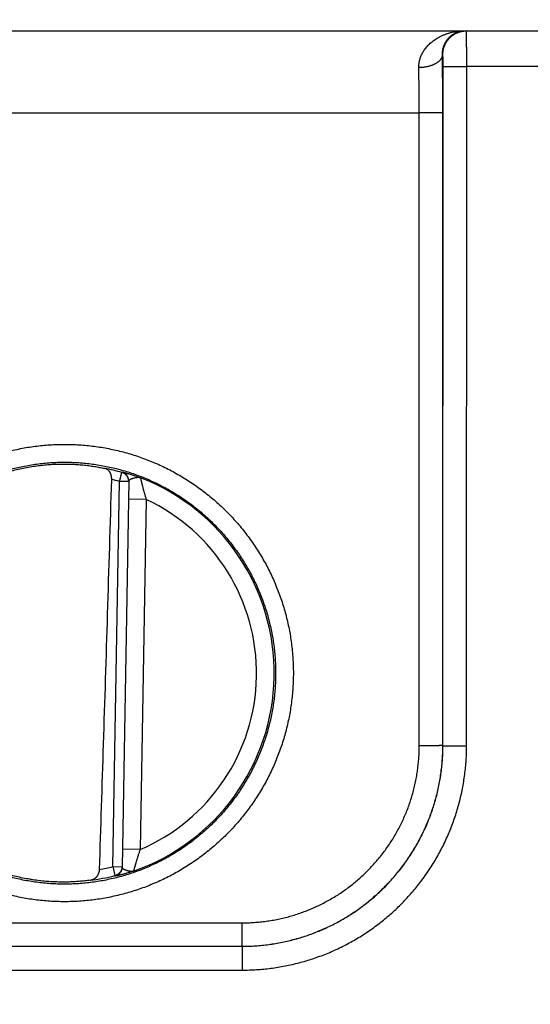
# Model space of a CAD drawing. Header units: inches. Extents: x 0 to 34, y 0 to 22.
# Tile 41 of 105: x 20.382 to 20.815, y 10.949 to 11.783. Entities that reach past the tile are written whole.
import ezdxf

# ---------------------------------------------------------------- set-up
doc = ezdxf.new("R2010")
doc.units = ezdxf.units.IN
doc.header["$LTSCALE"] = 1.87
doc.header["$MEASUREMENT"] = 0
doc.layers.get('0').update_dxf_attribs({"linetype": 'CONTINUOUS'})
doc.layers.add('DIMENSIONS', color=7, linetype='CONTINUOUS')
doc.styles.get("Standard").update_dxf_attribs({"font": 'txt', "width": 0.8})
doc.dimstyles.new('DIMSTYLE_1', dxfattribs={"dimtxt": 0.125, "dimasz": 0.18, "dimexe": 0.18, "dimexo": 0.0625, "dimgap": 0.09, "dimtad": 0, "dimtih": 1, "dimtoh": 1, "dimzin": 4, "dimdsep": 46, "dimtxsty": 'STANDARD', "dimblk": '_FILLED', "dimblk1": '_FILLED', "dimblk2": '_FILLED', "dimcen": 0.09, "dimadec": 0, "dimazin": 0, "dimtp": 0.02, "dimtm": 0.02, "dimtfac": 1, "dimtofl": 0, "dimtmove": 0, "dimatfit": 3, "dimldrblk": '_FILLED', "dimfxl": 1, "dimtolj": 1, "dimtzin": 4, "dimarcsym": 0})

# ---------------------------------------------------------------- blocks, each defined once
blk = doc.blocks.new('_FILLED')
at = {"color": 0, "linetype": 'BYBLOCK'}
blk.add_solid([(0, 0), (-1, 0.1736), (-1, -0.1736)], dxfattribs=at)
blk = doc.blocks.new('*D5')
at = {"layer": 'DIMENSIONS', "color": 2, "linetype": 'CONTINUOUS'}
for p, q in [((21.16422, 10.80194), (21.16422, 12.64823)), ((21.29165, 10.28634), (21.29165, 12.64823)), ((21.16422, 12.52323), (20.73994, 12.52323)), ((21.29165, 12.52323), (21.65165, 12.52323))]:
    blk.add_line(p, q, dxfattribs=at)
at = {"layer": 'DIMENSIONS', "color": 2, "linetype": 'CONTINUOUS', "xscale": 0.18, "yscale": 0.18, "zscale": 0.18}
blk.add_blockref('_FILLED', (21.16422, 12.52323), dxfattribs=at)
at = {"layer": 'DIMENSIONS', "color": 2, "linetype": 'CONTINUOUS', "xscale": 0.18, "yscale": 0.18, "zscale": 0.18, "rotation": 180}
blk.add_blockref('_FILLED', (21.29165, 12.52323), dxfattribs=at)
at = {"layer": 'DIMENSIONS', "color": 2, "linetype": 'CONTINUOUS', "width": 0.8}
for s, p in [('[', (20.17744, 12.46073)), (']', (20.57744, 12.46073)), ('.13', (19.75244, 12.46073)), ('3.3', (20.27744, 12.46073))]:
    blk.add_text(s, height=0.125, dxfattribs=at).set_placement(p)
blk = doc.blocks.new('*D7')
at = {"layer": 'DIMENSIONS', "color": 2, "linetype": 'CONTINUOUS'}
for p, q in [((13.29323, 10.81557), (13.29323, 13.39823)), ((21.17348, 10.14673), (21.17348, 13.39823)), ((13.29323, 13.27323), (16.55836, 13.27323)), ((21.17348, 13.27323), (17.90836, 13.27323))]:
    blk.add_line(p, q, dxfattribs=at)
at = {"layer": 'DIMENSIONS', "color": 2, "linetype": 'CONTINUOUS', "xscale": 0.18, "yscale": 0.18, "zscale": 0.18, "rotation": 180}
blk.add_blockref('_FILLED', (13.29323, 13.27323), dxfattribs=at)
at = {"layer": 'DIMENSIONS', "color": 2, "linetype": 'CONTINUOUS', "xscale": 0.18, "yscale": 0.18, "zscale": 0.18}
blk.add_blockref('_FILLED', (21.17348, 13.27323), dxfattribs=at)
at = {"layer": 'DIMENSIONS', "color": 2, "linetype": 'CONTINUOUS', "width": 0.8}
for s, p in [('[', (17.14586, 13.21073)), (']', (17.74586, 13.21073)), ('7.88', (16.62086, 13.21073)), ('200.2', (17.24586, 13.21073))]:
    blk.add_text(s, height=0.125, dxfattribs=at).set_placement(p)

msp = doc.modelspace()

# ---------------------------------------------------------------- linework, layer by layer
at = {"color": 7, "linetype": 'CONTINUOUS'}
for p, q in [((13.34052, 11.77323), (21.11452, 11.77323)), ((20.7408, 11.75323), (20.74046, 11.75323)), ((20.74089, 11.16781), (20.74097, 11.74315)), ((20.76088, 11.16763), (20.76097, 11.74297)), ((21.0445, 11.74297), (20.76097, 11.74297)), ((20.12025, 11.70384), (20.72072, 11.70384)), ((20.7208, 11.16772), (20.72072, 11.70384)), ((20.7408, 11.16789), (20.74072, 11.70402)), ((20.46695, 11.3916), (20.46911, 11.39917)), ((20.46125, 11.06535), (20.46695, 11.3916)), ((20.47482, 11.39146), (20.46695, 11.3916)), ((20.47483, 11.39182), (20.46912, 11.06485)), ((20.48956, 11.37639), (20.47456, 11.37666)), ((20.48956, 11.37639), (20.48438, 11.07975)), ((20.74089, 11.16781), (20.7408, 11.16789)), ((20.48438, 11.07975), (20.46938, 11.08001)), ((20.46125, 11.06535), (20.46913, 11.06521)), ((20.46125, 11.06535), (20.46315, 11.05771)), ((20.27012, 11.01772), (20.57085, 11.01772)), ((20.57085, 10.99789), (20.57085, 11.01772)), ((20.27009, 10.99786), (20.57088, 10.99786)), ((20.27012, 10.99789), (20.57085, 10.99789)), ((20.57088, 10.99786), (20.57088, 10.97769)), ((20.27008, 10.97769), (20.57088, 10.97769))]:
    msp.add_line(p, q, dxfattribs=at)
for radius, start, end in [(0.17675, 74.03059, 78.93522), (0.16888, 74.03064, 76.33344), (0.17756, 289.20153, 68.79851), (0.16257, 293.14471, 64.85529), (0.16888, 280.09604, 283.96948), (0.17675, 277.00613, 283.96941)]:
    msp.add_arc((20.42048, 11.22923), radius, start, end, dxfattribs=at)
for points, knots in [([(20.72046, 11.74212), (20.72045, 11.74256), (20.72046, 11.74344), (20.72055, 11.74477), (20.72071, 11.74612), (20.72095, 11.74748), (20.72128, 11.74885), (20.72169, 11.75024), (20.72219, 11.75164), (20.72279, 11.75305), (20.72349, 11.75447), (20.7243, 11.75589), (20.72522, 11.7573), (20.72625, 11.75871), (20.72741, 11.76011), (20.72869, 11.76148), (20.7301, 11.76283), (20.73164, 11.76415), (20.73332, 11.76541), (20.73514, 11.76663), (20.73708, 11.76777), (20.73915, 11.76884), (20.74135, 11.76981), (20.74366, 11.77069), (20.74607, 11.77145), (20.74858, 11.77209), (20.75115, 11.77259), (20.75378, 11.77296), (20.75646, 11.77318), (20.75826, 11.77323), (20.75916, 11.77323)], [0, 0, 0, 0, 0.023864, 0.048032, 0.072592, 0.097626, 0.123208, 0.149429, 0.176395, 0.204194, 0.232862, 0.262441, 0.293017, 0.324682, 0.357531, 0.391651, 0.427083, 0.463855, 0.502013, 0.541577, 0.582519, 0.624818, 0.668452, 0.713329, 0.759294, 0.806194, 0.853863, 0.902145, 0.950904, 1, 1, 1, 1]), ([(20.74046, 11.75323), (20.74045, 11.75361), (20.74045, 11.75439), (20.74052, 11.75557), (20.74067, 11.75678), (20.74089, 11.75802), (20.74121, 11.75928), (20.74161, 11.76055), (20.74212, 11.76184), (20.74274, 11.76312), (20.74347, 11.7644), (20.74433, 11.76566), (20.74531, 11.76689), (20.74642, 11.76806), (20.74766, 11.76916), (20.74903, 11.77016), (20.75051, 11.77106), (20.7521, 11.77183), (20.75378, 11.77244), (20.75553, 11.77289), (20.75733, 11.77317), (20.75855, 11.77323), (20.75916, 11.77323)], [0, 0, 0, 0, 0.037394, 0.076148, 0.116187, 0.157463, 0.199946, 0.24368, 0.288836, 0.335541, 0.383877, 0.433819, 0.485243, 0.538125, 0.592374, 0.647912, 0.704705, 0.762534, 0.821152, 0.88034, 0.939983, 1, 1, 1, 1]), ([(20.7408, 11.75323), (20.7408, 11.75361), (20.74082, 11.75435), (20.74092, 11.75547), (20.74107, 11.75658), (20.74129, 11.75769), (20.74157, 11.75877), (20.74191, 11.75984), (20.74231, 11.76089), (20.74277, 11.76191), (20.74329, 11.76291), (20.74386, 11.76388), (20.74448, 11.76481), (20.74515, 11.76571), (20.74588, 11.76657), (20.74665, 11.76738), (20.74747, 11.76815), (20.74832, 11.76888), (20.74922, 11.76955), (20.75015, 11.77018), (20.75112, 11.77075), (20.75212, 11.77126), (20.75314, 11.77172), (20.75419, 11.77212), (20.75526, 11.77246), (20.75634, 11.77274), (20.75745, 11.77296), (20.75856, 11.77312), (20.75968, 11.77321), (20.76042, 11.77323), (20.7608, 11.77323)], [0, 0, 0, 0, 0.035717, 0.071434, 0.107151, 0.142868, 0.178585, 0.214301, 0.250018, 0.285734, 0.32145, 0.357165, 0.392881, 0.428596, 0.46431, 0.500025, 0.535739, 0.571453, 0.607166, 0.64288, 0.678593, 0.714305, 0.750018, 0.78573, 0.821442, 0.857154, 0.892865, 0.928577, 0.964289, 1, 1, 1, 1]), ([(20.76097, 11.74297), (20.76097, 11.74348), (20.76097, 11.7445), (20.76097, 11.74602), (20.76097, 11.74754), (20.76097, 11.74905), (20.76097, 11.75054), (20.76096, 11.75201), (20.76096, 11.75346), (20.76096, 11.75488), (20.76095, 11.75627), (20.76095, 11.75763), (20.76095, 11.75895), (20.76094, 11.76023), (20.76094, 11.76146), (20.76093, 11.76265), (20.76092, 11.76379), (20.76092, 11.76487), (20.76091, 11.7659), (20.7609, 11.76687), (20.7609, 11.76778), (20.76089, 11.76862), (20.76088, 11.7694), (20.76087, 11.77011), (20.76087, 11.77075), (20.76086, 11.77132), (20.76085, 11.77182), (20.76084, 11.77224), (20.76083, 11.77259), (20.76082, 11.77285), (20.76082, 11.77306), (20.7608, 11.77315), (20.76081, 11.77323), (20.7608, 11.77323)], [0, 0, 0, 0, 0.05052, 0.100926, 0.151087, 0.200875, 0.250163, 0.298824, 0.346733, 0.393764, 0.439793, 0.484702, 0.528376, 0.570701, 0.611564, 0.65086, 0.688487, 0.72435, 0.758357, 0.790415, 0.820438, 0.848352, 0.874087, 0.897578, 0.918764, 0.937591, 0.954009, 0.967975, 0.979452, 0.988409, 0.994824, 0.998684, 1, 1, 1, 1]), ([(20.74046, 11.75323), (20.74045, 11.75303), (20.74042, 11.75261), (20.74031, 11.75199), (20.74014, 11.75138), (20.73991, 11.75077), (20.73961, 11.75017), (20.73926, 11.74958), (20.73885, 11.74901), (20.73839, 11.74844), (20.73787, 11.74789), (20.73729, 11.74736), (20.73666, 11.74684), (20.73599, 11.74635), (20.73526, 11.74587), (20.73449, 11.74542), (20.73368, 11.74499), (20.73283, 11.74459), (20.73193, 11.74422), (20.73101, 11.74387), (20.73005, 11.74355), (20.72906, 11.74326), (20.72804, 11.74301), (20.727, 11.74278), (20.72594, 11.74259), (20.72487, 11.74242), (20.72378, 11.7423), (20.72268, 11.7422), (20.72157, 11.74214), (20.72083, 11.74212), (20.72046, 11.74212)], [0, 0, 0, 0, 0.024935, 0.050105, 0.075671, 0.101784, 0.128576, 0.156166, 0.184649, 0.214103, 0.244588, 0.276145, 0.308797, 0.342554, 0.377412, 0.413354, 0.45035, 0.488362, 0.527343, 0.567237, 0.607981, 0.649506, 0.691737, 0.734595, 0.777995, 0.821851, 0.866072, 0.910567, 0.955241, 1, 1, 1, 1]), ([(20.74072, 11.70402), (20.74072, 11.70518), (20.74072, 11.70749), (20.74071, 11.71096), (20.74071, 11.71442), (20.7407, 11.71787), (20.74069, 11.7213), (20.74067, 11.72469), (20.74066, 11.72806), (20.74064, 11.73139), (20.74062, 11.73467), (20.7406, 11.73791), (20.74057, 11.7411), (20.74055, 11.74422), (20.74052, 11.74729), (20.74049, 11.75028), (20.74047, 11.75226), (20.74046, 11.75323)], [0, 0, 0, 0, 0.070562, 0.14111, 0.211501, 0.281593, 0.351243, 0.420318, 0.488725, 0.556376, 0.623173, 0.689008, 0.753777, 0.817369, 0.879674, 0.940582, 1, 1, 1, 1]), ([(20.74097, 11.74315), (20.74097, 11.74336), (20.74097, 11.7438), (20.74097, 11.74445), (20.74097, 11.7451), (20.74097, 11.74574), (20.74097, 11.74637), (20.74096, 11.74699), (20.74096, 11.74759), (20.74095, 11.74817), (20.74095, 11.74873), (20.74094, 11.74927), (20.74093, 11.74978), (20.74092, 11.75026), (20.74092, 11.75071), (20.74091, 11.75113), (20.7409, 11.75152), (20.74089, 11.75187), (20.74088, 11.75218), (20.74087, 11.75245), (20.74086, 11.75268), (20.74085, 11.75288), (20.74084, 11.75302), (20.74083, 11.75314), (20.74081, 11.75319), (20.74081, 11.75323), (20.7408, 11.75323)], [0, 0, 0, 0, 0.064835, 0.129638, 0.194057, 0.257737, 0.320327, 0.381521, 0.441106, 0.498862, 0.554505, 0.607739, 0.658343, 0.706145, 0.750956, 0.792558, 0.830761, 0.865391, 0.896286, 0.923325, 0.946431, 0.965513, 0.980444, 0.991142, 0.997608, 1, 1, 1, 1]), ([(20.74097, 11.74315), (20.74099, 11.74314), (20.74105, 11.74313), (20.74116, 11.74312), (20.74133, 11.74312), (20.74156, 11.74311), (20.74185, 11.7431), (20.74221, 11.74309), (20.74261, 11.74308), (20.74308, 11.74307), (20.7436, 11.74306), (20.74417, 11.74305), (20.7448, 11.74304), (20.74548, 11.74304), (20.7462, 11.74303), (20.74697, 11.74302), (20.74778, 11.74302), (20.74863, 11.74301), (20.74952, 11.743), (20.75045, 11.743), (20.75141, 11.74299), (20.75239, 11.74299), (20.75341, 11.74298), (20.75444, 11.74298), (20.7555, 11.74298), (20.75657, 11.74298), (20.75766, 11.74297), (20.75876, 11.74297), (20.75986, 11.74297), (20.7606, 11.74297), (20.76097, 11.74297)], [0, 0, 0, 0, 0.002552, 0.008148, 0.016787, 0.028448, 0.043095, 0.060686, 0.081165, 0.10447, 0.130531, 0.159266, 0.190587, 0.224399, 0.260596, 0.299069, 0.339698, 0.382358, 0.426918, 0.473242, 0.521186, 0.570604, 0.621342, 0.673245, 0.726154, 0.779905, 0.834334, 0.889272, 0.944551, 1, 1, 1, 1]), ([(20.72072, 11.70384), (20.72072, 11.70481), (20.72072, 11.70674), (20.72072, 11.70963), (20.72071, 11.71252), (20.7207, 11.71538), (20.72069, 11.71823), (20.72067, 11.72105), (20.72065, 11.72384), (20.72063, 11.72659), (20.72061, 11.7293), (20.72058, 11.73197), (20.72056, 11.73459), (20.72053, 11.73715), (20.72049, 11.73966), (20.72047, 11.74131), (20.72046, 11.74212)], [0, 0, 0, 0, 0.075724, 0.151329, 0.226664, 0.301591, 0.375972, 0.449677, 0.522587, 0.59458, 0.665511, 0.73524, 0.803651, 0.870648, 0.936132, 1, 1, 1, 1]), ([(20.74072, 11.70402), (20.7407, 11.70401), (20.74065, 11.70401), (20.74054, 11.704), (20.74037, 11.70399), (20.74013, 11.70398), (20.73984, 11.70397), (20.73949, 11.70396), (20.73908, 11.70395), (20.73861, 11.70394), (20.73809, 11.70393), (20.73752, 11.70393), (20.73689, 11.70392), (20.73622, 11.70391), (20.7355, 11.7039), (20.73473, 11.7039), (20.73391, 11.70389), (20.73306, 11.70388), (20.73217, 11.70388), (20.73125, 11.70387), (20.73029, 11.70387), (20.7293, 11.70386), (20.72829, 11.70386), (20.72725, 11.70385), (20.72619, 11.70385), (20.72512, 11.70385), (20.72403, 11.70385), (20.72294, 11.70384), (20.72183, 11.70384), (20.72109, 11.70384), (20.72072, 11.70384)], [0, 0, 0, 0, 0.002552, 0.008148, 0.016787, 0.028448, 0.043096, 0.060687, 0.081167, 0.104472, 0.130533, 0.159268, 0.19059, 0.224402, 0.260599, 0.299072, 0.3397, 0.382361, 0.426921, 0.473244, 0.521189, 0.570606, 0.621344, 0.673247, 0.726156, 0.779907, 0.834335, 0.889272, 0.944551, 1, 1, 1, 1]), ([(20.42048, 11.03563), (20.4184, 11.03563), (20.41422, 11.0357), (20.40796, 11.036), (20.40171, 11.03651), (20.39547, 11.03722), (20.38926, 11.03813), (20.38309, 11.03924), (20.37695, 11.04055), (20.37086, 11.04206), (20.36482, 11.04376), (20.35884, 11.04566), (20.35293, 11.04775), (20.34708, 11.05004), (20.34132, 11.05251), (20.33563, 11.05516), (20.33004, 11.058), (20.32453, 11.06102), (20.31914, 11.06422), (20.31384, 11.06759), (20.30866, 11.07113), (20.30359, 11.07483), (20.29865, 11.0787), (20.29384, 11.08272), (20.28916, 11.0869), (20.28461, 11.09123), (20.28021, 11.0957), (20.27596, 11.10031), (20.27186, 11.10506), (20.26791, 11.10994), (20.26412, 11.11494), (20.2605, 11.12007), (20.25705, 11.1253), (20.25376, 11.13065), (20.25065, 11.1361), (20.24772, 11.14165), (20.24497, 11.14729), (20.24241, 11.15302), (20.24003, 11.15882), (20.23784, 11.16471), (20.23585, 11.17065), (20.23404, 11.17666), (20.23243, 11.18273), (20.23102, 11.18884), (20.22981, 11.195), (20.2288, 11.20119), (20.22799, 11.20742), (20.22738, 11.21366), (20.22697, 11.21992), (20.22677, 11.2262), (20.22677, 11.23247), (20.22697, 11.23874), (20.22738, 11.245), (20.22799, 11.25125), (20.2288, 11.25747), (20.22981, 11.26367), (20.23102, 11.26982), (20.23243, 11.27594), (20.23404, 11.282), (20.23585, 11.28801), (20.23784, 11.29396), (20.24003, 11.29984), (20.24241, 11.30565), (20.24497, 11.31138), (20.24772, 11.31702), (20.25065, 11.32257), (20.25376, 11.32802), (20.25704, 11.33336), (20.2605, 11.3386), (20.26412, 11.34373), (20.26791, 11.34873), (20.27185, 11.35361), (20.27596, 11.35836), (20.28021, 11.36297), (20.28461, 11.36744), (20.28916, 11.37177), (20.29384, 11.37595), (20.29865, 11.37997), (20.30359, 11.38384), (20.30866, 11.38754), (20.31384, 11.39108), (20.31913, 11.39445), (20.32453, 11.39764), (20.33003, 11.40066), (20.33563, 11.4035), (20.34132, 11.40616), (20.34708, 11.40863), (20.35293, 11.41091), (20.35884, 11.41301), (20.36482, 11.41491), (20.37086, 11.41661), (20.37695, 11.41812), (20.38309, 11.41943), (20.38926, 11.42054), (20.39547, 11.42145), (20.40171, 11.42216), (20.40796, 11.42267), (20.41422, 11.42297), (20.4184, 11.42304), (20.42048, 11.42304)], [0, 0, 0, 0, 0.010287, 0.020587, 0.030895, 0.041207, 0.05152, 0.06183, 0.072139, 0.082448, 0.092757, 0.103066, 0.113374, 0.123682, 0.133992, 0.144304, 0.154615, 0.164924, 0.175232, 0.185541, 0.195852, 0.206164, 0.216474, 0.226782, 0.237091, 0.247401, 0.257712, 0.268022, 0.278332, 0.288641, 0.298951, 0.309261, 0.319572, 0.329882, 0.340192, 0.350501, 0.360811, 0.371121, 0.381431, 0.391741, 0.402051, 0.412362, 0.422672, 0.432982, 0.443292, 0.453602, 0.463912, 0.474222, 0.484533, 0.494843, 0.505153, 0.515463, 0.525774, 0.536084, 0.546394, 0.556705, 0.567015, 0.577325, 0.587635, 0.597946, 0.608256, 0.618566, 0.628876, 0.639187, 0.649497, 0.659807, 0.670117, 0.680427, 0.690737, 0.701048, 0.711358, 0.721668, 0.731977, 0.742288, 0.752599, 0.762909, 0.773219, 0.783528, 0.793838, 0.804148, 0.814458, 0.824766, 0.835074, 0.845383, 0.855694, 0.866006, 0.876316, 0.886624, 0.896933, 0.907243, 0.917553, 0.927863, 0.938171, 0.948482, 0.958794, 0.969106, 0.979413, 0.989713, 1, 1, 1, 1]), ([(20.42048, 11.42304), (20.42257, 11.42304), (20.42675, 11.42297), (20.43301, 11.42267), (20.43926, 11.42216), (20.44549, 11.42145), (20.4517, 11.42054), (20.45788, 11.41943), (20.46402, 11.41812), (20.47011, 11.41661), (20.47615, 11.41491), (20.48212, 11.41301), (20.48804, 11.41091), (20.49388, 11.40863), (20.49965, 11.40616), (20.50534, 11.4035), (20.51093, 11.40066), (20.51643, 11.39764), (20.52183, 11.39445), (20.52713, 11.39108), (20.53231, 11.38754), (20.53737, 11.38384), (20.54232, 11.37997), (20.54713, 11.37595), (20.55181, 11.37177), (20.55636, 11.36744), (20.56076, 11.36297), (20.56501, 11.35836), (20.56911, 11.35361), (20.57306, 11.34873), (20.57685, 11.34373), (20.58047, 11.3386), (20.58392, 11.33336), (20.58721, 11.32802), (20.59032, 11.32257), (20.59325, 11.31702), (20.59599, 11.31138), (20.59856, 11.30565), (20.60094, 11.29984), (20.60313, 11.29396), (20.60512, 11.28801), (20.60693, 11.282), (20.60853, 11.27594), (20.60995, 11.26982), (20.61116, 11.26367), (20.61217, 11.25747), (20.61298, 11.25125), (20.61359, 11.245), (20.61399, 11.23874), (20.6142, 11.23247), (20.6142, 11.2262), (20.61399, 11.21992), (20.61359, 11.21366), (20.61298, 11.20742), (20.61217, 11.20119), (20.61116, 11.195), (20.60995, 11.18884), (20.60853, 11.18273), (20.60693, 11.17666), (20.60512, 11.17065), (20.60313, 11.16471), (20.60094, 11.15882), (20.59856, 11.15302), (20.59599, 11.14729), (20.59325, 11.14165), (20.59032, 11.1361), (20.58721, 11.13065), (20.58392, 11.1253), (20.58047, 11.12006), (20.57685, 11.11494), (20.57306, 11.10994), (20.56911, 11.10506), (20.56501, 11.10031), (20.56076, 11.0957), (20.55635, 11.09123), (20.55181, 11.0869), (20.54713, 11.08272), (20.54231, 11.0787), (20.53737, 11.07483), (20.53231, 11.07112), (20.52713, 11.06759), (20.52183, 11.06422), (20.51643, 11.06102), (20.51093, 11.058), (20.50534, 11.05517), (20.49965, 11.05251), (20.49388, 11.05004), (20.48804, 11.04775), (20.48213, 11.04566), (20.47614, 11.04376), (20.47011, 11.04206), (20.46402, 11.04055), (20.45788, 11.03924), (20.4517, 11.03813), (20.44549, 11.03722), (20.43926, 11.03651), (20.43301, 11.036), (20.42675, 11.0357), (20.42257, 11.03563), (20.42048, 11.03563)], [0, 0, 0, 0, 0.010287, 0.020587, 0.030895, 0.041207, 0.05152, 0.06183, 0.072139, 0.082448, 0.092757, 0.103066, 0.113374, 0.123683, 0.133993, 0.144304, 0.154616, 0.164925, 0.175232, 0.185541, 0.195852, 0.206164, 0.216475, 0.226783, 0.237092, 0.247402, 0.257714, 0.268024, 0.278334, 0.288643, 0.298953, 0.309263, 0.319574, 0.329884, 0.340194, 0.350503, 0.360813, 0.371123, 0.381433, 0.391743, 0.402053, 0.412364, 0.422674, 0.432984, 0.443294, 0.453604, 0.463914, 0.474225, 0.484535, 0.494845, 0.505156, 0.515466, 0.525776, 0.536086, 0.546397, 0.556707, 0.567017, 0.577327, 0.587638, 0.597948, 0.608258, 0.618568, 0.628879, 0.639189, 0.649499, 0.659809, 0.670119, 0.680429, 0.69074, 0.70105, 0.71136, 0.72167, 0.73198, 0.74229, 0.752601, 0.762911, 0.773221, 0.78353, 0.79384, 0.80415, 0.814459, 0.824767, 0.835074, 0.845383, 0.855695, 0.866006, 0.876316, 0.886624, 0.896933, 0.907243, 0.917554, 0.927863, 0.938172, 0.948482, 0.958794, 0.969106, 0.979413, 0.989713, 1, 1, 1, 1]), ([(20.42048, 11.0505), (20.41851, 11.0505), (20.41457, 11.05056), (20.40867, 11.05085), (20.40277, 11.05134), (20.3969, 11.05203), (20.39105, 11.0529), (20.38524, 11.05397), (20.37946, 11.05523), (20.37373, 11.05669), (20.36805, 11.05833), (20.36243, 11.06015), (20.35687, 11.06217), (20.35138, 11.06436), (20.34597, 11.06674), (20.34063, 11.06929), (20.33539, 11.07202), (20.33024, 11.07492), (20.32518, 11.07799), (20.32024, 11.08122), (20.3154, 11.08462), (20.31067, 11.08817), (20.30607, 11.09188), (20.3016, 11.09574), (20.29725, 11.09974), (20.29304, 11.10388), (20.28896, 11.10816), (20.28504, 11.11258), (20.28126, 11.11712), (20.27763, 11.12178), (20.27415, 11.12656), (20.27084, 11.13145), (20.26769, 11.13645), (20.26471, 11.14155), (20.2619, 11.14675), (20.25926, 11.15204), (20.2568, 11.15741), (20.25451, 11.16286), (20.25241, 11.16838), (20.25049, 11.17397), (20.24876, 11.17962), (20.24722, 11.18532), (20.24586, 11.19107), (20.24469, 11.19686), (20.24372, 11.20269), (20.24294, 11.20855), (20.24236, 11.21443), (20.24196, 11.22033), (20.24177, 11.22623), (20.24177, 11.23214), (20.24196, 11.23805), (20.24235, 11.24394), (20.24294, 11.24982), (20.24372, 11.25568), (20.24469, 11.26151), (20.24585, 11.26731), (20.24721, 11.27306), (20.24875, 11.27876), (20.25048, 11.28441), (20.2524, 11.29), (20.2545, 11.29553), (20.25679, 11.30098), (20.25925, 11.30635), (20.26189, 11.31164), (20.2647, 11.31684), (20.26768, 11.32194), (20.27083, 11.32694), (20.27415, 11.33184), (20.27762, 11.33662), (20.28125, 11.34128), (20.28503, 11.34582), (20.28896, 11.35024), (20.29304, 11.35452), (20.29725, 11.35867), (20.3016, 11.36267), (20.30607, 11.36653), (20.31068, 11.37024), (20.3154, 11.37379), (20.32024, 11.37718), (20.32518, 11.38042), (20.33023, 11.38349), (20.33539, 11.38639), (20.34063, 11.38911), (20.34596, 11.39167), (20.35138, 11.39404), (20.35687, 11.39624), (20.36243, 11.39825), (20.36805, 11.40008), (20.37373, 11.40172), (20.37946, 11.40317), (20.38524, 11.40443), (20.39105, 11.4055), (20.3969, 11.40638), (20.40277, 11.40706), (20.40867, 11.40755), (20.41457, 11.40785), (20.41851, 11.40791), (20.42048, 11.40791)], [0, 0, 0, 0, 0.010531, 0.021062, 0.031592, 0.042123, 0.052654, 0.063186, 0.073717, 0.084246, 0.094773, 0.1053, 0.115826, 0.126354, 0.136883, 0.147415, 0.157946, 0.168474, 0.179002, 0.18953, 0.200058, 0.210586, 0.22111, 0.231632, 0.242154, 0.252678, 0.263201, 0.273724, 0.284246, 0.294768, 0.305291, 0.315813, 0.326336, 0.336858, 0.34738, 0.357902, 0.368425, 0.378948, 0.389471, 0.399994, 0.410517, 0.42104, 0.431564, 0.442088, 0.452611, 0.463135, 0.473659, 0.484183, 0.494708, 0.505232, 0.515756, 0.52628, 0.536805, 0.54733, 0.557855, 0.56838, 0.578905, 0.58943, 0.599955, 0.610481, 0.621006, 0.631531, 0.642057, 0.652583, 0.663109, 0.673634, 0.68416, 0.694686, 0.705213, 0.715739, 0.726266, 0.736792, 0.747318, 0.757845, 0.768371, 0.778898, 0.789424, 0.799949, 0.810474, 0.820998, 0.831521, 0.842048, 0.852578, 0.863109, 0.87364, 0.884169, 0.894697, 0.905225, 0.915754, 0.926283, 0.936814, 0.947346, 0.957877, 0.968407, 0.978938, 0.989469, 1, 1, 1, 1]), ([(20.39095, 11.05462), (20.38903, 11.05495), (20.38519, 11.05566), (20.37948, 11.05692), (20.37381, 11.05837), (20.36819, 11.06001), (20.36262, 11.06183), (20.35712, 11.06383), (20.35169, 11.06601), (20.34634, 11.06838), (20.34106, 11.07091), (20.33587, 11.07362), (20.33078, 11.0765), (20.32578, 11.07955), (20.32088, 11.08276), (20.3161, 11.08613), (20.31143, 11.08966), (20.30687, 11.09333), (20.30244, 11.09716), (20.29814, 11.10113), (20.29398, 11.10524), (20.28995, 11.10949), (20.28606, 11.11387), (20.28232, 11.11837), (20.27873, 11.123), (20.2753, 11.12774), (20.27203, 11.13259), (20.26891, 11.13755), (20.26596, 11.1426), (20.26318, 11.14776), (20.26058, 11.153), (20.25814, 11.15832), (20.25589, 11.16372), (20.25381, 11.1692), (20.25192, 11.17474), (20.25021, 11.18033), (20.24868, 11.18599), (20.24735, 11.19169), (20.2462, 11.19743), (20.24524, 11.2032), (20.24448, 11.20901), (20.2439, 11.21483), (20.24352, 11.22067), (20.24333, 11.22653), (20.24334, 11.23238), (20.24354, 11.23823), (20.24393, 11.24407), (20.24451, 11.2499), (20.24529, 11.2557), (20.24626, 11.26147), (20.24742, 11.26721), (20.24876, 11.27291), (20.2503, 11.27856), (20.25202, 11.28415), (20.25392, 11.28969), (20.25601, 11.29516), (20.25828, 11.30055), (20.26072, 11.30587), (20.26334, 11.31111), (20.26613, 11.31626), (20.26908, 11.32131), (20.27221, 11.32626), (20.27549, 11.33111), (20.27893, 11.33584), (20.28253, 11.34046), (20.28628, 11.34496), (20.29017, 11.34933), (20.29421, 11.35357), (20.29838, 11.35767), (20.30269, 11.36163), (20.30713, 11.36545), (20.31169, 11.36912), (20.31637, 11.37264), (20.32116, 11.376), (20.32606, 11.3792), (20.33106, 11.38224), (20.33616, 11.38511), (20.34136, 11.38781), (20.34664, 11.39034), (20.352, 11.39269), (20.35743, 11.39486), (20.36294, 11.39685), (20.3685, 11.39866), (20.37413, 11.40029), (20.3798, 11.40173), (20.38552, 11.40298), (20.39127, 11.40404), (20.39513, 11.40462), (20.39707, 11.40487)], [0, 0, 0, 0, 0.011626, 0.023254, 0.03488, 0.046508, 0.058134, 0.069761, 0.081389, 0.093014, 0.104642, 0.11627, 0.127896, 0.139525, 0.151151, 0.162779, 0.174407, 0.186033, 0.197662, 0.209288, 0.220917, 0.232545, 0.244172, 0.255801, 0.267428, 0.279057, 0.290686, 0.302313, 0.313942, 0.32557, 0.337198, 0.348828, 0.360455, 0.372085, 0.383713, 0.395341, 0.406971, 0.418598, 0.430228, 0.441857, 0.453485, 0.465115, 0.476743, 0.488373, 0.500001, 0.51163, 0.52326, 0.534887, 0.546517, 0.558146, 0.569774, 0.581404, 0.593031, 0.604661, 0.61629, 0.627917, 0.639547, 0.651174, 0.662803, 0.674432, 0.686059, 0.697689, 0.709316, 0.720945, 0.732573, 0.7442, 0.755829, 0.767456, 0.779084, 0.790713, 0.802339, 0.813968, 0.825594, 0.837222, 0.84885, 0.860476, 0.872104, 0.883731, 0.895358, 0.906986, 0.918611, 0.93024, 0.941866, 0.953493, 0.965121, 0.976746, 0.988374, 1, 1, 1, 1]), ([(20.39707, 11.40487), (20.39795, 11.40499), (20.39971, 11.40521), (20.40234, 11.4055), (20.40497, 11.40575), (20.40759, 11.40595), (20.41019, 11.40612), (20.41279, 11.40624), (20.41537, 11.40632), (20.41793, 11.40637), (20.41964, 11.40637), (20.42048, 11.40637)], [0, 0, 0, 0, 0.113457, 0.226431, 0.338814, 0.45062, 0.561858, 0.67242, 0.782314, 0.891545, 1, 1, 1, 1]), ([(20.42048, 11.40791), (20.42245, 11.40791), (20.4264, 11.40785), (20.4323, 11.40755), (20.43819, 11.40706), (20.44407, 11.40638), (20.44992, 11.4055), (20.45573, 11.40443), (20.46151, 11.40317), (20.46724, 11.40172), (20.47292, 11.40008), (20.47854, 11.39825), (20.4841, 11.39624), (20.48959, 11.39405), (20.495, 11.39167), (20.50033, 11.38912), (20.50558, 11.38639), (20.51073, 11.38349), (20.51578, 11.38042), (20.52073, 11.37718), (20.52557, 11.37379), (20.53029, 11.37024), (20.5349, 11.36653), (20.53937, 11.36267), (20.54372, 11.35867), (20.54793, 11.35452), (20.552, 11.35024), (20.55593, 11.34583), (20.55971, 11.34129), (20.56334, 11.33663), (20.56681, 11.33185), (20.57013, 11.32696), (20.57327, 11.32196), (20.57626, 11.31686), (20.57907, 11.31166), (20.58171, 11.30637), (20.58417, 11.301), (20.58645, 11.29555), (20.58856, 11.29003), (20.59047, 11.28444), (20.59221, 11.27879), (20.59375, 11.27309), (20.59511, 11.26734), (20.59627, 11.26154), (20.59725, 11.25572), (20.59803, 11.24986), (20.59861, 11.24398), (20.599, 11.23808), (20.5992, 11.23218), (20.5992, 11.22627), (20.59901, 11.22036), (20.59862, 11.21446), (20.59803, 11.20858), (20.59725, 11.20272), (20.59628, 11.19689), (20.59512, 11.1911), (20.59376, 11.18535), (20.59222, 11.17964), (20.59048, 11.17399), (20.58857, 11.1684), (20.58646, 11.16288), (20.58418, 11.15743), (20.58172, 11.15205), (20.57908, 11.14677), (20.57627, 11.14157), (20.57328, 11.13647), (20.57013, 11.13146), (20.56682, 11.12657), (20.56335, 11.12179), (20.55972, 11.11712), (20.55594, 11.11258), (20.55201, 11.10816), (20.54793, 11.10388), (20.54372, 11.09974), (20.53937, 11.09573), (20.53489, 11.09188), (20.53029, 11.08817), (20.52557, 11.08461), (20.52073, 11.08122), (20.51578, 11.07799), (20.51073, 11.07492), (20.50558, 11.07202), (20.50034, 11.06929), (20.495, 11.06674), (20.48959, 11.06436), (20.4841, 11.06217), (20.47854, 11.06015), (20.47292, 11.05833), (20.46724, 11.05669), (20.46151, 11.05523), (20.45573, 11.05397), (20.44992, 11.0529), (20.44407, 11.05203), (20.43819, 11.05134), (20.4323, 11.05085), (20.4264, 11.05056), (20.42245, 11.0505), (20.42048, 11.0505)], [0, 0, 0, 0, 0.010531, 0.021061, 0.031592, 0.042122, 0.052653, 0.063185, 0.073715, 0.084244, 0.094772, 0.105298, 0.115824, 0.126352, 0.136881, 0.147412, 0.157943, 0.168472, 0.178999, 0.189527, 0.200056, 0.210583, 0.221107, 0.231629, 0.242152, 0.252675, 0.263199, 0.273721, 0.284242, 0.294764, 0.305286, 0.315808, 0.32633, 0.336853, 0.347375, 0.357898, 0.36842, 0.378944, 0.389467, 0.39999, 0.410514, 0.421037, 0.431561, 0.442085, 0.452609, 0.463133, 0.473657, 0.484181, 0.494706, 0.50523, 0.515755, 0.52628, 0.536804, 0.54733, 0.557855, 0.56838, 0.578905, 0.58943, 0.599956, 0.610482, 0.621007, 0.631533, 0.642059, 0.652585, 0.663111, 0.673636, 0.684163, 0.694689, 0.705216, 0.715742, 0.726269, 0.736796, 0.747322, 0.757849, 0.768376, 0.778903, 0.789429, 0.799954, 0.810478, 0.821001, 0.831524, 0.84205, 0.852579, 0.863111, 0.873642, 0.88417, 0.894698, 0.905226, 0.915755, 0.926285, 0.936816, 0.947347, 0.957877, 0.968408, 0.978939, 0.989469, 1, 1, 1, 1]), ([(20.42048, 11.40637), (20.42137, 11.40636), (20.42315, 11.40634), (20.42579, 11.40626), (20.42841, 11.40614), (20.431, 11.40599), (20.43355, 11.40579), (20.43607, 11.40556), (20.43855, 11.4053), (20.44099, 11.40501), (20.44337, 11.40468), (20.4457, 11.40433), (20.44797, 11.40395), (20.45018, 11.40356), (20.45232, 11.40314), (20.45372, 11.40285), (20.45441, 11.4027)], [0, 0, 0, 0, 0.078087, 0.155527, 0.232216, 0.308123, 0.383127, 0.457179, 0.530147, 0.601923, 0.672394, 0.741402, 0.808835, 0.874499, 0.938277, 1, 1, 1, 1]), ([(20.46039, 11.39333), (20.46039, 11.3935), (20.46039, 11.39383), (20.46038, 11.39433), (20.46034, 11.39484), (20.46028, 11.39536), (20.46019, 11.39588), (20.46008, 11.39641), (20.45994, 11.39693), (20.45978, 11.39745), (20.45959, 11.39797), (20.45937, 11.39848), (20.45912, 11.39897), (20.45884, 11.39946), (20.45853, 11.39992), (20.45819, 11.40036), (20.45782, 11.40078), (20.45742, 11.40117), (20.45698, 11.40153), (20.45652, 11.40185), (20.45603, 11.40213), (20.45551, 11.40237), (20.45497, 11.40256), (20.4546, 11.40266), (20.45441, 11.4027)], [0, 0, 0, 0, 0.041014, 0.082841, 0.125375, 0.168637, 0.212502, 0.256976, 0.301915, 0.347282, 0.392966, 0.438902, 0.485022, 0.531236, 0.577539, 0.623856, 0.670235, 0.716643, 0.763181, 0.809864, 0.856822, 0.904083, 0.951777, 1, 1, 1, 1]), ([(20.45009, 11.06297), (20.45124, 11.09835), (20.45355, 11.17043), (20.45698, 11.28055), (20.45925, 11.35529), (20.46039, 11.39333)], [0, 0, 0, 0, 0.321342, 0.654566, 1, 1, 1, 1]), ([(20.46911, 11.39917), (20.46911, 11.39921), (20.46911, 11.39929), (20.46912, 11.39941), (20.46912, 11.39949), (20.46912, 11.39953)], [0, 0, 0, 0, 0.333447, 0.666739, 1, 1, 1, 1]), ([(20.47482, 11.39182), (20.47482, 11.39188), (20.47481, 11.39212), (20.47477, 11.39254), (20.47469, 11.39308), (20.47457, 11.39361), (20.47441, 11.39413), (20.47422, 11.39464), (20.47399, 11.39513), (20.47373, 11.39561), (20.47344, 11.39606), (20.47312, 11.3965), (20.47276, 11.39691), (20.47238, 11.3973), (20.47198, 11.39766), (20.47155, 11.39799), (20.4711, 11.3983), (20.47062, 11.39857), (20.47014, 11.3988), (20.46963, 11.399), (20.46929, 11.39912), (20.46911, 11.39917)], [0, 0, 0, 0, 0.01834, 0.072872, 0.127405, 0.181939, 0.236472, 0.291007, 0.345541, 0.400076, 0.454612, 0.509148, 0.563685, 0.618222, 0.67276, 0.727299, 0.781838, 0.836378, 0.890918, 0.945458, 1, 1, 1, 1]), ([(20.46912, 11.39953), (20.46912, 11.39954), (20.46919, 11.39955), (20.46927, 11.39954), (20.46946, 11.39951), (20.46971, 11.39946), (20.47003, 11.39939), (20.47043, 11.3993), (20.4709, 11.39919), (20.47144, 11.39905), (20.47206, 11.39889), (20.47275, 11.3987), (20.47351, 11.39849), (20.47434, 11.39825), (20.47524, 11.39799), (20.47621, 11.39769), (20.47724, 11.39737), (20.47833, 11.39702), (20.47948, 11.39664), (20.4807, 11.39622), (20.48198, 11.39578), (20.48332, 11.39529), (20.48423, 11.39495), (20.4847, 11.39478)], [0, 0, 0, 0, 0.002339, 0.008825, 0.01982, 0.03542, 0.055681, 0.080614, 0.110239, 0.144591, 0.183673, 0.227445, 0.275849, 0.328819, 0.386299, 0.448218, 0.514457, 0.584829, 0.659242, 0.73782, 0.820682, 0.90798, 1, 1, 1, 1]), ([(20.47483, 11.39182), (20.47483, 11.392), (20.47482, 11.39236), (20.47478, 11.3929), (20.47469, 11.39344), (20.47457, 11.39397), (20.47442, 11.39449), (20.47422, 11.395), (20.474, 11.39549), (20.47374, 11.39597), (20.47344, 11.39643), (20.47312, 11.39686), (20.47277, 11.39728), (20.47239, 11.39766), (20.47198, 11.39802), (20.47155, 11.39836), (20.4711, 11.39866), (20.47063, 11.39893), (20.47014, 11.39916), (20.46963, 11.39937), (20.46929, 11.39948), (20.46912, 11.39953)], [0, 0, 0, 0, 0.052624, 0.105251, 0.15788, 0.210508, 0.263138, 0.315767, 0.368397, 0.421028, 0.473659, 0.52629, 0.578923, 0.631555, 0.684189, 0.736823, 0.789457, 0.842092, 0.894728, 0.947364, 1, 1, 1, 1]), ([(20.47483, 11.39182), (20.47483, 11.39191), (20.47486, 11.3921), (20.47498, 11.39237), (20.47518, 11.39264), (20.47547, 11.39292), (20.47586, 11.3932), (20.47634, 11.39348), (20.47692, 11.39376), (20.47757, 11.39403), (20.47826, 11.39428), (20.47898, 11.39451), (20.47971, 11.3947), (20.48044, 11.39487), (20.48117, 11.395), (20.48192, 11.39508), (20.48266, 11.39512), (20.48337, 11.39508), (20.48406, 11.39498), (20.48449, 11.39485), (20.4847, 11.39478)], [0, 0, 0, 0, 0.024559, 0.050811, 0.080807, 0.116435, 0.159415, 0.210646, 0.26956, 0.334534, 0.402755, 0.471508, 0.540074, 0.607972, 0.675511, 0.743663, 0.811503, 0.877101, 0.939714, 1, 1, 1, 1]), ([(20.48469, 11.39478), (20.48469, 11.39477), (20.48472, 11.39472), (20.48473, 11.39462), (20.48477, 11.39448), (20.48482, 11.39428), (20.48487, 11.39403), (20.48494, 11.39373), (20.48503, 11.39338), (20.48512, 11.39298), (20.48523, 11.39252), (20.48535, 11.39201), (20.48549, 11.39145), (20.48564, 11.39083), (20.4858, 11.39015), (20.48599, 11.38942), (20.48618, 11.38863), (20.4864, 11.38778), (20.48663, 11.38688), (20.48688, 11.38592), (20.48715, 11.3849), (20.48744, 11.38383), (20.48774, 11.3827), (20.48807, 11.38153), (20.48841, 11.38031), (20.48878, 11.37904), (20.48916, 11.37773), (20.48942, 11.37684), (20.48956, 11.37639)], [0, 0, 0, 0, 0.002837, 0.007971, 0.01587, 0.026511, 0.039888, 0.055996, 0.07487, 0.09659, 0.121226, 0.148822, 0.179385, 0.212933, 0.249525, 0.289199, 0.331982, 0.377902, 0.426961, 0.479132, 0.534381, 0.592662, 0.653917, 0.718057, 0.78493, 0.854349, 0.926111, 1, 1, 1, 1]), ([(20.57085, 10.99789), (20.57274, 10.99789), (20.57653, 10.99796), (20.58221, 10.99824), (20.58787, 10.99872), (20.59352, 10.99938), (20.59914, 11.00023), (20.60472, 11.00127), (20.61027, 11.0025), (20.61578, 11.00391), (20.62123, 11.0055), (20.62663, 11.00727), (20.63197, 11.00923), (20.63723, 11.01136), (20.64242, 11.01366), (20.64754, 11.01614), (20.65256, 11.01879), (20.6575, 11.0216), (20.66233, 11.02458), (20.66707, 11.02772), (20.6717, 11.03101), (20.67621, 11.03445), (20.68061, 11.03805), (20.68488, 11.04179), (20.68903, 11.04567), (20.69304, 11.04968), (20.69692, 11.05383), (20.70066, 11.0581), (20.70425, 11.0625), (20.7077, 11.06702), (20.71099, 11.07165), (20.71412, 11.07638), (20.7171, 11.08122), (20.71991, 11.08616), (20.72256, 11.09118), (20.72504, 11.0963), (20.72734, 11.10149), (20.72947, 11.10676), (20.73143, 11.11209), (20.7332, 11.11749), (20.73479, 11.12295), (20.7362, 11.12845), (20.73743, 11.134), (20.73847, 11.13959), (20.73932, 11.14521), (20.73998, 11.15086), (20.74045, 11.15653), (20.74074, 11.1622), (20.7408, 11.16599), (20.7408, 11.16789)], [0, 0, 0, 0, 0.021284, 0.042569, 0.063855, 0.085139, 0.106421, 0.127701, 0.14898, 0.170259, 0.191539, 0.212817, 0.234093, 0.255367, 0.276641, 0.297915, 0.319189, 0.34046, 0.361729, 0.382997, 0.404266, 0.425536, 0.446803, 0.468067, 0.489329, 0.510591, 0.531853, 0.553118, 0.574386, 0.595655, 0.616924, 0.638193, 0.659463, 0.680737, 0.702013, 0.723289, 0.744565, 0.765842, 0.787122, 0.808405, 0.82969, 0.850974, 0.872258, 0.893545, 0.914833, 0.936125, 0.957417, 0.97871, 1, 1, 1, 1]), ([(20.57085, 11.01772), (20.57256, 11.01772), (20.57597, 11.01777), (20.58108, 11.01804), (20.58619, 11.01847), (20.59128, 11.01908), (20.59634, 11.01987), (20.60137, 11.02082), (20.60637, 11.02195), (20.61132, 11.02325), (20.61623, 11.02471), (20.62108, 11.02635), (20.62588, 11.02814), (20.63061, 11.0301), (20.63527, 11.03223), (20.63986, 11.0345), (20.64437, 11.03694), (20.64879, 11.03952), (20.65312, 11.04226), (20.65735, 11.04514), (20.66148, 11.04817), (20.66551, 11.05133), (20.66943, 11.05463), (20.67323, 11.05806), (20.67691, 11.06162), (20.68047, 11.0653), (20.6839, 11.06911), (20.6872, 11.07302), (20.69036, 11.07705), (20.69339, 11.08119), (20.69627, 11.08542), (20.699, 11.08975), (20.70159, 11.09417), (20.70402, 11.09868), (20.7063, 11.10327), (20.70842, 11.10793), (20.71038, 11.11267), (20.71218, 11.11746), (20.71381, 11.12232), (20.71528, 11.12723), (20.71657, 11.13219), (20.7177, 11.13718), (20.71866, 11.14222), (20.71944, 11.14728), (20.72005, 11.15237), (20.72049, 11.15748), (20.72075, 11.16259), (20.7208, 11.16601), (20.7208, 11.16772)], [0, 0, 0, 0, 0.021723, 0.043464, 0.065215, 0.086966, 0.108708, 0.130437, 0.152161, 0.173892, 0.195635, 0.21738, 0.239121, 0.260857, 0.282591, 0.304327, 0.326063, 0.347797, 0.36953, 0.391264, 0.413, 0.434737, 0.456473, 0.478208, 0.499942, 0.521677, 0.543413, 0.565151, 0.586889, 0.608628, 0.630365, 0.652102, 0.67384, 0.69558, 0.717321, 0.739061, 0.760803, 0.78255, 0.804302, 0.826052, 0.847791, 0.869522, 0.891259, 0.91301, 0.934768, 0.956526, 0.978273, 1, 1, 1, 1]), ([(20.57088, 10.99786), (20.57278, 10.99786), (20.57656, 10.99792), (20.58224, 10.99821), (20.5879, 10.99868), (20.59355, 10.99934), (20.59916, 11.00019), (20.60475, 11.00123), (20.6103, 11.00246), (20.61581, 11.00387), (20.62126, 11.00546), (20.62666, 11.00723), (20.632, 11.00918), (20.63727, 11.01131), (20.64246, 11.01362), (20.64758, 11.0161), (20.65261, 11.01874), (20.65754, 11.02156), (20.66238, 11.02454), (20.66712, 11.02767), (20.67175, 11.03097), (20.67627, 11.03441), (20.68067, 11.038), (20.68494, 11.04174), (20.68909, 11.04562), (20.69311, 11.04964), (20.69699, 11.05379), (20.70073, 11.05806), (20.70432, 11.06246), (20.70777, 11.06697), (20.71106, 11.0716), (20.7142, 11.07634), (20.71718, 11.08118), (20.71999, 11.08611), (20.72264, 11.09114), (20.72512, 11.09625), (20.72742, 11.10145), (20.72955, 11.10671), (20.73151, 11.11205), (20.73328, 11.11745), (20.73487, 11.1229), (20.73628, 11.1284), (20.73751, 11.13395), (20.73855, 11.13954), (20.7394, 11.14515), (20.74006, 11.15079), (20.74054, 11.15645), (20.74082, 11.16213), (20.74089, 11.16591), (20.74089, 11.16781)], [0, 0, 0, 0, 0.021283, 0.042563, 0.063842, 0.085122, 0.106402, 0.127684, 0.148966, 0.170248, 0.191528, 0.212809, 0.234092, 0.255376, 0.27666, 0.297943, 0.319225, 0.340507, 0.36179, 0.38307, 0.404346, 0.425617, 0.446888, 0.468159, 0.489431, 0.510702, 0.531971, 0.553238, 0.574505, 0.595773, 0.617044, 0.63832, 0.659598, 0.680875, 0.702151, 0.723428, 0.744706, 0.765986, 0.787264, 0.80854, 0.829816, 0.851094, 0.872371, 0.893646, 0.914918, 0.936187, 0.957456, 0.978725, 1, 1, 1, 1]), ([(20.57088, 10.97769), (20.57291, 10.97769), (20.57697, 10.97775), (20.58304, 10.97804), (20.58912, 10.97853), (20.59517, 10.97921), (20.6012, 10.98009), (20.6072, 10.98116), (20.61316, 10.98242), (20.61907, 10.98387), (20.62494, 10.9855), (20.63076, 10.98733), (20.63651, 10.98934), (20.64219, 10.99154), (20.6478, 10.99391), (20.65333, 10.99647), (20.65878, 10.9992), (20.66413, 11.0021), (20.66939, 11.00517), (20.67455, 11.00841), (20.6796, 11.01182), (20.68454, 11.01538), (20.68936, 11.0191), (20.69407, 11.02298), (20.69864, 11.027), (20.70308, 11.03116), (20.70739, 11.03547), (20.71156, 11.03991), (20.71558, 11.04449), (20.71945, 11.04919), (20.72318, 11.05401), (20.72674, 11.05895), (20.73015, 11.064), (20.73339, 11.06915), (20.73646, 11.07441), (20.73936, 11.07977), (20.74209, 11.08521), (20.74465, 11.09074), (20.74703, 11.09635), (20.74922, 11.10203), (20.75123, 11.10778), (20.75306, 11.11359), (20.7547, 11.11946), (20.75615, 11.12537), (20.75741, 11.13133), (20.75848, 11.13732), (20.75936, 11.14335), (20.76004, 11.1494), (20.76053, 11.15547), (20.76082, 11.16155), (20.76088, 11.1656), (20.76088, 11.16763)], [0, 0, 0, 0, 0.02037, 0.040768, 0.061183, 0.081604, 0.102021, 0.122429, 0.142835, 0.163248, 0.183668, 0.204086, 0.224501, 0.244912, 0.265324, 0.285736, 0.306149, 0.326561, 0.346972, 0.367383, 0.387795, 0.408206, 0.428617, 0.449028, 0.469438, 0.489847, 0.510257, 0.530666, 0.551075, 0.571485, 0.591894, 0.612304, 0.632713, 0.653121, 0.67353, 0.693939, 0.714348, 0.734756, 0.755163, 0.77557, 0.79598, 0.816393, 0.836808, 0.857216, 0.877617, 0.898019, 0.91843, 0.938844, 0.95925, 0.979639, 1, 1, 1, 1]), ([(20.7408, 11.16789), (20.74079, 11.16788), (20.74073, 11.16788), (20.74062, 11.16787), (20.74045, 11.16786), (20.74021, 11.16785), (20.73992, 11.16784), (20.73957, 11.16783), (20.73916, 11.16782), (20.7387, 11.16781), (20.73818, 11.16781), (20.7376, 11.1678), (20.73698, 11.16779), (20.7363, 11.16778), (20.73558, 11.16777), (20.73481, 11.16777), (20.734, 11.16776), (20.73314, 11.16775), (20.73225, 11.16775), (20.73133, 11.16774), (20.73037, 11.16774), (20.72938, 11.16773), (20.72837, 11.16773), (20.72733, 11.16773), (20.72628, 11.16772), (20.7252, 11.16772), (20.72411, 11.16772), (20.72302, 11.16772), (20.72191, 11.16772), (20.72117, 11.16772), (20.7208, 11.16772)], [0, 0, 0, 0, 0.002552, 0.008148, 0.016787, 0.028448, 0.043096, 0.060687, 0.081166, 0.104472, 0.130533, 0.159268, 0.19059, 0.224401, 0.260599, 0.299071, 0.3397, 0.38236, 0.426921, 0.473244, 0.521188, 0.570606, 0.621344, 0.673247, 0.726156, 0.779907, 0.834335, 0.889273, 0.944551, 1, 1, 1, 1]), ([(20.74089, 11.1678), (20.7409, 11.1678), (20.74096, 11.16779), (20.74107, 11.16778), (20.74124, 11.16777), (20.74147, 11.16776), (20.74177, 11.16776), (20.74212, 11.16775), (20.74253, 11.16774), (20.74299, 11.16773), (20.74351, 11.16772), (20.74409, 11.16771), (20.74471, 11.1677), (20.74539, 11.1677), (20.74611, 11.16769), (20.74688, 11.16768), (20.74769, 11.16767), (20.74854, 11.16767), (20.74943, 11.16766), (20.75036, 11.16766), (20.75132, 11.16765), (20.7523, 11.16765), (20.75332, 11.16764), (20.75436, 11.16764), (20.75541, 11.16764), (20.75649, 11.16763), (20.75757, 11.16763), (20.75867, 11.16763), (20.75978, 11.16763), (20.76051, 11.16763), (20.76088, 11.16763)], [0, 0, 0, 0, 0.002552, 0.008148, 0.016787, 0.028448, 0.043096, 0.060686, 0.081166, 0.104471, 0.130532, 0.159267, 0.190588, 0.2244, 0.260597, 0.299069, 0.339698, 0.382358, 0.426918, 0.473242, 0.521186, 0.570603, 0.621342, 0.673245, 0.726154, 0.779905, 0.834333, 0.889272, 0.944551, 1, 1, 1, 1]), ([(20.48438, 11.07975), (20.48423, 11.07931), (20.48394, 11.07843), (20.48351, 11.07713), (20.4831, 11.07587), (20.48271, 11.07466), (20.48234, 11.07349), (20.48199, 11.07238), (20.48167, 11.07131), (20.48136, 11.07031), (20.48108, 11.06935), (20.48082, 11.06846), (20.48057, 11.06762), (20.48035, 11.06683), (20.48014, 11.06611), (20.47995, 11.06544), (20.47978, 11.06482), (20.47962, 11.06426), (20.47948, 11.06376), (20.47936, 11.06331), (20.47925, 11.06291), (20.47916, 11.06256), (20.47908, 11.06227), (20.47901, 11.06203), (20.47896, 11.06184), (20.47892, 11.0617), (20.4789, 11.0616), (20.47889, 11.06156), (20.47888, 11.06155)], [0, 0, 0, 0, 0.074144, 0.146145, 0.215785, 0.28286, 0.347183, 0.408599, 0.467022, 0.522394, 0.574668, 0.623808, 0.669786, 0.712608, 0.752309, 0.788915, 0.822451, 0.852965, 0.880489, 0.905063, 0.926737, 0.945546, 0.961535, 0.974732, 0.985153, 0.992824, 0.997763, 1, 1, 1, 1]), ([(20.44204, 11.0538), (20.44229, 11.05383), (20.44278, 11.05392), (20.4435, 11.0541), (20.44418, 11.05433), (20.44483, 11.05461), (20.44544, 11.05493), (20.44601, 11.05529), (20.44654, 11.05568), (20.44702, 11.0561), (20.44747, 11.05654), (20.44788, 11.05701), (20.44824, 11.05749), (20.44857, 11.05798), (20.44887, 11.05848), (20.44913, 11.05899), (20.44935, 11.0595), (20.44954, 11.06001), (20.4497, 11.06051), (20.44983, 11.06102), (20.44994, 11.06152), (20.45001, 11.06201), (20.45007, 11.06249), (20.45008, 11.06281), (20.45009, 11.06297)], [0, 0, 0, 0, 0.056744, 0.112284, 0.16656, 0.219536, 0.271288, 0.321884, 0.371325, 0.419701, 0.467068, 0.513504, 0.558991, 0.603594, 0.647267, 0.690079, 0.731955, 0.772953, 0.813026, 0.852173, 0.890445, 0.927799, 0.964335, 1, 1, 1, 1]), ([(20.46912, 11.06485), (20.46912, 11.06467), (20.4691, 11.06431), (20.46903, 11.06377), (20.46893, 11.06323), (20.46879, 11.06271), (20.46862, 11.06219), (20.46841, 11.06169), (20.46816, 11.06121), (20.46788, 11.06074), (20.46758, 11.06029), (20.46724, 11.05987), (20.46687, 11.05947), (20.46648, 11.05909), (20.46606, 11.05875), (20.46562, 11.05843), (20.46516, 11.05814), (20.46467, 11.05789), (20.46418, 11.05767), (20.46367, 11.05749), (20.46332, 11.05739), (20.46314, 11.05734)], [0, 0, 0, 0, 0.052629, 0.105257, 0.157885, 0.210514, 0.263142, 0.315771, 0.368401, 0.421031, 0.473662, 0.526293, 0.578925, 0.631557, 0.68419, 0.736824, 0.789458, 0.842093, 0.894728, 0.947364, 1, 1, 1, 1]), ([(20.47888, 11.06155), (20.47841, 11.06139), (20.47748, 11.06108), (20.47613, 11.06064), (20.47483, 11.06024), (20.47361, 11.05987), (20.47244, 11.05953), (20.47134, 11.05922), (20.47029, 11.05893), (20.46932, 11.05867), (20.46841, 11.05844), (20.46757, 11.05823), (20.4668, 11.05804), (20.46611, 11.05788), (20.46549, 11.05774), (20.46494, 11.05762), (20.46446, 11.05752), (20.46406, 11.05745), (20.46374, 11.05739), (20.46349, 11.05735), (20.4633, 11.05733), (20.46321, 11.05732), (20.46314, 11.05733), (20.46314, 11.05734)], [0, 0, 0, 0, 0.092007, 0.179284, 0.262126, 0.340692, 0.415101, 0.485476, 0.551724, 0.613653, 0.67114, 0.724117, 0.772526, 0.816304, 0.855391, 0.889747, 0.919376, 0.944312, 0.964575, 0.980177, 0.991174, 0.99766, 1, 1, 1, 1]), ([(20.46911, 11.06485), (20.46911, 11.06479), (20.46909, 11.06455), (20.46904, 11.06413), (20.46894, 11.06359), (20.4688, 11.06307), (20.46862, 11.06255), (20.46841, 11.06205), (20.46817, 11.06157), (20.46789, 11.0611), (20.46758, 11.06065), (20.46724, 11.06023), (20.46688, 11.05983), (20.46648, 11.05945), (20.46606, 11.05911), (20.46562, 11.05879), (20.46516, 11.0585), (20.46468, 11.05825), (20.46418, 11.05803), (20.46367, 11.05785), (20.46333, 11.05775), (20.46315, 11.05771)], [0, 0, 0, 0, 0.018384, 0.072961, 0.127536, 0.182109, 0.236682, 0.291256, 0.34583, 0.400404, 0.454977, 0.509551, 0.564124, 0.618689, 0.673254, 0.727822, 0.782417, 0.836989, 0.891458, 0.945792, 1, 1, 1, 1]), ([(20.47888, 11.06155), (20.47868, 11.06148), (20.47824, 11.06137), (20.47756, 11.06129), (20.47684, 11.06128), (20.4761, 11.06134), (20.47536, 11.06144), (20.47463, 11.0616), (20.47391, 11.06179), (20.47319, 11.06201), (20.47248, 11.06226), (20.47179, 11.06254), (20.47115, 11.06283), (20.47058, 11.06313), (20.4701, 11.06343), (20.46973, 11.06373), (20.46944, 11.06401), (20.46925, 11.06429), (20.46914, 11.06457), (20.46912, 11.06476), (20.46912, 11.06485)], [0, 0, 0, 0, 0.059418, 0.121883, 0.187431, 0.255273, 0.323462, 0.391056, 0.459032, 0.527705, 0.596577, 0.664902, 0.729969, 0.788981, 0.84031, 0.883377, 0.919075, 0.949124, 0.975413, 1, 1, 1, 1]), ([(20.42048, 11.05225), (20.41962, 11.05224), (20.41788, 11.05224), (20.41525, 11.05228), (20.41261, 11.05237), (20.40995, 11.05249), (20.40727, 11.05266), (20.40458, 11.05287), (20.40187, 11.05313), (20.39915, 11.05343), (20.39642, 11.05378), (20.39369, 11.05418), (20.39187, 11.05447), (20.39095, 11.05462)], [0, 0, 0, 0, 0.087604, 0.176053, 0.265211, 0.35501, 0.445505, 0.536644, 0.628322, 0.720488, 0.813217, 0.906423, 1, 1, 1, 1]), ([(20.44204, 11.0538), (20.44131, 11.0537), (20.43982, 11.0535), (20.43755, 11.05324), (20.43524, 11.053), (20.43287, 11.05279), (20.43047, 11.05261), (20.42802, 11.05246), (20.42554, 11.05235), (20.42302, 11.05228), (20.42133, 11.05225), (20.42048, 11.05225)], [0, 0, 0, 0, 0.103014, 0.208476, 0.316146, 0.425893, 0.537587, 0.650983, 0.765956, 0.882377, 1, 1, 1, 1]), ([(20.46314, 11.05734), (20.46314, 11.05738), (20.46315, 11.05746), (20.46315, 11.05759), (20.46315, 11.05767), (20.46315, 11.05771)], [0, 0, 0, 0, 0.333261, 0.666553, 1, 1, 1, 1]), ([(20.57088, 10.99786), (20.57088, 10.99786), (20.57087, 10.99787), (20.57086, 10.99788), (20.57085, 10.99789), (20.57085, 10.99789)], [0, 0, 0, 0, 0.298914, 0.645895, 1, 1, 1, 1])]:
    msp.add_open_spline(points, degree=3, knots=knots, dxfattribs=at)
for points in [[(20.47482, 11.39146), (20.47482, 11.39158), (20.47482, 11.3917), (20.47482, 11.39182)], [(20.46913, 11.06521), (20.46912, 11.06509), (20.46912, 11.06497), (20.46911, 11.06485)]]:
    msp.add_open_spline(points, degree=3, dxfattribs=at)

# ---------------------------------------------------------------- dimensions: what is measured, and where the dimension line sits
at = {"layer": 'DIMENSIONS', "color": 2, "linetype": 'CONTINUOUS'}
dim = msp.add_linear_dim(base=(13.29323, 13.27323), p1=(21.17348, 10.14673), p2=(13.29323, 10.81557), angle=180, dimstyle='DIMSTYLE_1', dxfattribs=at)
dim.commit()
dim.dimension.update_dxf_attribs({"geometry": '*D7', "text_midpoint": (17.23336, 13.27323), "dimtype": 160})
dim = msp.add_linear_dim(base=(21.29165, 12.52323), p1=(21.16422, 10.80194), p2=(21.29165, 10.28634), dimstyle='DIMSTYLE_1', dxfattribs=at)
dim.commit()
dim.dimension.update_dxf_attribs({"geometry": '*D5', "text_midpoint": (20.21494, 12.52323), "dimtype": 160})

doc.saveas('drawing.dxf')
